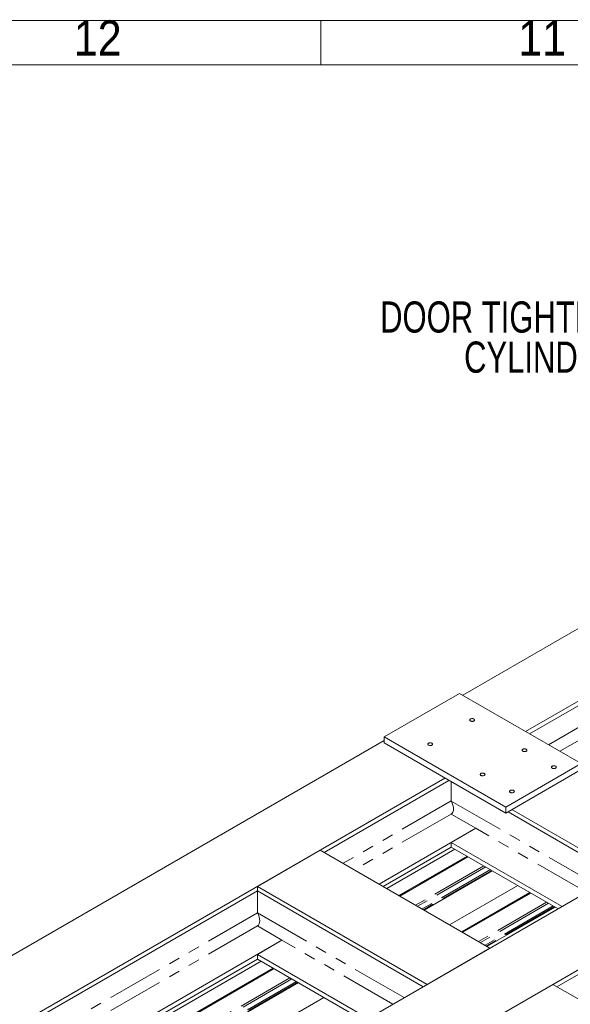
# Model space of a CAD drawing. Header units: millimetres. Extents: x 450 to 25135, y 150 to 17673.
# Tile 246 of 256: x 7249 to 9107, y 14351 to 17673. Entities that reach past the tile are written whole.
import ezdxf

# ---------------------------------------------------------------- set-up
doc = ezdxf.new("R2010")
doc.units = ezdxf.units.MM
doc.linetypes.add('SLD-Centrada-doble', pattern=[12.7, 6.35, -1.27, 1.27, -1.27, 1.27, -1.27])
doc.linetypes.add('SLD-Continua', pattern=[0])
doc.layers.add('COTAS', color=1, linetype='SLD-Continua')
doc.layers.add('OCULTA', color=8, linetype='SLD-Continua')
doc.styles.add('SLDTEXTSTYLE3', font='GOTHIC.TTF', dxfattribs={"width": 0.913})
doc.styles.add('SLDTEXTSTYLE6', font='ARIALN.TTF', dxfattribs={"width": 0.87})

# ---------------------------------------------------------------- blocks, each defined once
blk = doc.blocks.new('SW_NOTE_0_1')
at = {"layer": 'COTAS', "color": 0, "ltscale": 30, "char_height": 105, "attachment_point": 3, "style": 'SLDTEXTSTYLE6'}
for s, insert in [('DOOR TIGHTEN', (-37.7, 123.5)), ('CYLINDER', (-27.6, -11.8))]:
    blk.add_mtext(s, dxfattribs=dict(at, insert=insert))

msp = doc.modelspace()

# ---------------------------------------------------------------- linework, layer by layer
at = {"color": 7, "linetype": 'SLD-Continua', "lineweight": 18, "ltscale": 30}
for p, q in [((450, 17670), (25080, 17670)), ((8265, 17520), (8265, 17670)), ((600, 17520), (24930, 17520))]:
    msp.add_line(p, q, dxfattribs=at)
at = {"layer": 'OCULTA', "linetype": 'SLD-Continua', "lineweight": 18, "ltscale": 30}
for p, q in [((9297.7, 15713.3), (8744.4, 15393.9)), ((9297.7, 15713.3), (8744.4, 15393.9)), ((9297.7, 15713.3), (8744.4, 15393.9)), ((9297.7, 15713.3), (8744.4, 15393.9)), ((9502.8, 15586.7), (8956.6, 15271.4)), ((9502.8, 15586.7), (8956.6, 15271.4)), ((9502.8, 15586.7), (8956.6, 15271.4)), ((9502.8, 15586.7), (8956.6, 15271.4)), ((9516.2, 15579), (8970, 15263.7)), ((9516.2, 15579), (8970, 15263.7)), ((9516.2, 15579), (8970, 15263.7)), ((9516.2, 15579), (8970, 15263.7)), ((8733.8, 15400), (8479.3, 15253)), ((8733.8, 15400), (8479.3, 15253)), ((8733.8, 15400), (8479.3, 15253)), ((8733.8, 15400), (8479.3, 15253)), ((9143.9, 15163.2), (8733.8, 15400)), ((9143.9, 15163.2), (8733.8, 15400)), ((9143.9, 15163.2), (8733.8, 15400)), ((9143.9, 15163.2), (8733.8, 15400)), ((8479.3, 15253), (8889.4, 15016.3)), ((8479.3, 15253), (8479.3, 15232.6)), ((8479.3, 15253), (8479.3, 15232.6)), ((8479.3, 15253), (8889.4, 15016.3)), ((8479.3, 15253), (8479.3, 15232.6)), ((8479.3, 15253), (8889.4, 15016.3)), ((8479.3, 15253), (8479.3, 15232.6)), ((8479.3, 15253), (8889.4, 15016.3)), ((8479.3, 15240.8), (6446.3, 14067.2)), ((8479.3, 15240.8), (6446.3, 14067.2)), ((8479.3, 15240.8), (6446.3, 14067.2)), ((8479.3, 15240.8), (6446.3, 14067.2)), ((8479.3, 15232.6), (8889.4, 14995.9)), ((8479.3, 15232.6), (8889.4, 14995.9)), ((8479.3, 15232.6), (8889.4, 14995.9)), ((8479.3, 15232.6), (8889.4, 14995.9)), ((8889.4, 15016.3), (9143.9, 15163.2)), ((8889.4, 15016.3), (9143.9, 15163.2)), ((8889.4, 15016.3), (9143.9, 15163.2)), ((8889.4, 15016.3), (9143.9, 15163.2)), ((8684.3, 15114.3), (6658.5, 13944.8)), ((8684.3, 15114.3), (6658.5, 13944.8)), ((8684.3, 15114.3), (6658.5, 13944.8)), ((8684.3, 15114.3), (6658.5, 13944.8)), ((8889.4, 14995.9), (9143.9, 15142.8)), ((8889.4, 14995.9), (9143.9, 15142.8)), ((8889.4, 14995.9), (9143.9, 15142.8)), ((8889.4, 14995.9), (9143.9, 15142.8)), ((8697.8, 15106.5), (8277, 14863.6)), ((8697.8, 15106.5), (8277, 14863.6)), ((8697.8, 15106.5), (8277, 14863.6)), ((8697.8, 15106.5), (8277, 14863.6)), ((8705.5, 15037.1), (8705.5, 15102)), ((8705.5, 15037.1), (8705.5, 15102)), ((8705.5, 15037.1), (8705.5, 15102)), ((8705.5, 15037.1), (8705.5, 15102)), ((8889.4, 15016.3), (8889.4, 14995.9)), ((8889.4, 15016.3), (8889.4, 14995.9)), ((8889.4, 15016.3), (8889.4, 14995.9)), ((8889.4, 15016.3), (8889.4, 14995.9)), ((8705.5, 14993), (8788.6, 14945)), ((8705.5, 14993), (8788.6, 14945)), ((8705.5, 14993), (8788.6, 14945)), ((8705.5, 14993), (8788.6, 14945)), ((9264.9, 14788.1), (8897.2, 15000.4)), ((9264.9, 14788.1), (8897.2, 15000.4)), ((9264.9, 14788.1), (8897.2, 15000.4)), ((9264.9, 14788.1), (8897.2, 15000.4)), ((9278.3, 14795.9), (8910.6, 15008.1)), ((9278.3, 14795.9), (8910.6, 15008.1)), ((9278.3, 14795.9), (8910.6, 15008.1)), ((9278.3, 14795.9), (8910.6, 15008.1)), ((8788.6, 14945), (8462.3, 14756.6)), ((8788.6, 14945), (8462.3, 14756.6)), ((8788.6, 14945), (8462.3, 14756.6)), ((8788.6, 14945), (8462.3, 14756.6)), ((8788.6, 14945), (8705.5, 14897.1)), ((8788.6, 14945), (8705.5, 14897.1)), ((8788.6, 14945), (8705.5, 14897.1)), ((8788.6, 14945), (8705.5, 14897.1)), ((8705.5, 14881.5), (8475.8, 14748.9)), ((8705.5, 14881.5), (8475.8, 14748.9)), ((8705.5, 14881.5), (8475.8, 14748.9)), ((8705.5, 14881.5), (8475.8, 14748.9)), ((9079.6, 14681.1), (8705.5, 14897.1)), ((8705.5, 14881.5), (8705.5, 14897.1)), ((9079.6, 14681.1), (8705.5, 14897.1)), ((8705.5, 14881.5), (8705.5, 14897.1)), ((9079.6, 14681.1), (8705.5, 14897.1)), ((8705.5, 14881.5), (8705.5, 14897.1)), ((9079.6, 14681.1), (8705.5, 14897.1)), ((8705.5, 14881.5), (8705.5, 14897.1)), ((9066.1, 14673.4), (8705.5, 14881.5)), ((9066.1, 14673.4), (8705.5, 14881.5)), ((9066.1, 14673.4), (8705.5, 14881.5)), ((9066.1, 14673.4), (8705.5, 14881.5)), ((8263.6, 14871.4), (8051.5, 14748.9)), ((8263.6, 14871.4), (8051.5, 14748.9)), ((8263.6, 14871.4), (8051.5, 14748.9)), ((8263.6, 14871.4), (8051.5, 14748.9)), ((8836.3, 14540.7), (8263.6, 14871.4)), ((8836.3, 14540.7), (8263.6, 14871.4)), ((8836.3, 14540.7), (8263.6, 14871.4)), ((8836.3, 14540.7), (8263.6, 14871.4)), ((8717.9, 14874.4), (8488.1, 14741.7)), ((8717.9, 14874.4), (8488.1, 14741.7)), ((8717.9, 14874.4), (8488.1, 14741.7)), ((8717.9, 14874.4), (8488.1, 14741.7)), ((8758.9, 14850.7), (8529.1, 14718.1)), ((8758.9, 14850.7), (8529.1, 14718.1)), ((8758.9, 14850.7), (8529.1, 14718.1)), ((8758.9, 14850.7), (8529.1, 14718.1)), ((8532.1, 14716.3), (8761.9, 14849)), ((8532.1, 14716.3), (8761.9, 14849)), ((8532.1, 14716.3), (8761.9, 14849)), ((8532.1, 14716.3), (8761.9, 14849)), ((9826.3, 14851.8), (9061.9, 14410.5)), ((9826.3, 14851.8), (9061.9, 14410.5)), ((9826.3, 14851.8), (9061.9, 14410.5)), ((9826.3, 14851.8), (9061.9, 14410.5)), ((9296, 14806.1), (7192.3, 13591.7)), ((9296, 14806.1), (7192.3, 13591.7)), ((9296, 14806.1), (7192.3, 13591.7)), ((9296, 14806.1), (7192.3, 13591.7)), ((8843.8, 14801.7), (8614, 14669.1)), ((8843.8, 14801.7), (8614, 14669.1)), ((8843.8, 14801.7), (8614, 14669.1)), ((8843.8, 14801.7), (8614, 14669.1)), ((8624.2, 14418.3), (8051.5, 14748.9)), ((8051.5, 14733.4), (8051.5, 14748.9)), ((8624.2, 14418.3), (8051.5, 14748.9)), ((8051.5, 14733.4), (8051.5, 14748.9)), ((8051.5, 14733.4), (8051.5, 14748.9)), ((8624.2, 14418.3), (8051.5, 14748.9)), ((8051.5, 14733.4), (8051.5, 14748.9)), ((8624.2, 14418.3), (8051.5, 14748.9)), ((8930, 14751.9), (8700.3, 14619.3)), ((8930, 14751.9), (8700.3, 14619.3)), ((8930, 14751.9), (8700.3, 14619.3)), ((8930, 14751.9), (8700.3, 14619.3)), ((8051.5, 14733.4), (7287.1, 14292.1)), ((8051.5, 14733.4), (7287.1, 14292.1)), ((8051.5, 14733.4), (7287.1, 14292.1)), ((8051.5, 14733.4), (7287.1, 14292.1)), ((8610.8, 14410.5), (8051.5, 14733.4)), ((8051.5, 14659.5), (8051.5, 14733.4)), ((8610.8, 14410.5), (8051.5, 14733.4)), ((8051.5, 14659.5), (8051.5, 14733.4)), ((8610.8, 14410.5), (8051.5, 14733.4)), ((8051.5, 14659.5), (8051.5, 14733.4)), ((8610.8, 14410.5), (8051.5, 14733.4)), ((8051.5, 14659.5), (8051.5, 14733.4)), ((8971, 14728.3), (8741.3, 14595.6)), ((8971, 14728.3), (8741.3, 14595.6)), ((8971, 14728.3), (8741.3, 14595.6)), ((8971, 14728.3), (8741.3, 14595.6)), ((8744.3, 14593.9), (8974, 14726.5)), ((8744.3, 14593.9), (8974, 14726.5)), ((8744.3, 14593.9), (8974, 14726.5)), ((8744.3, 14593.9), (8974, 14726.5)), ((9508.1, 14683.6), (7393.8, 13463.1)), ((9508.1, 14683.6), (7393.8, 13463.1)), ((9508.1, 14683.6), (7393.8, 13463.1)), ((9508.1, 14683.6), (7393.8, 13463.1)), ((9055.9, 14679.3), (8826.1, 14546.6)), ((9055.9, 14679.3), (8826.1, 14546.6)), ((9055.9, 14679.3), (8826.1, 14546.6)), ((9055.9, 14679.3), (8826.1, 14546.6)), ((8051.5, 14615.4), (8134.5, 14567.4)), ((8051.5, 14615.4), (8134.5, 14567.4)), ((8051.5, 14615.4), (8134.5, 14567.4)), ((8051.5, 14615.4), (8134.5, 14567.4)), ((8134.5, 14567.4), (7472.4, 14185.2)), ((8134.5, 14567.4), (7472.4, 14185.2)), ((8134.5, 14567.4), (7472.4, 14185.2)), ((8134.5, 14567.4), (7472.4, 14185.2)), ((8134.5, 14567.4), (8051.5, 14519.5)), ((8134.5, 14567.4), (8051.5, 14519.5)), ((8134.5, 14567.4), (8051.5, 14519.5)), ((8134.5, 14567.4), (8051.5, 14519.5)), ((8051.5, 14503.9), (8051.5, 14519.5)), ((8425.5, 14303.5), (8051.5, 14519.5)), ((8051.5, 14503.9), (8051.5, 14519.5)), ((8425.5, 14303.5), (8051.5, 14519.5)), ((8051.5, 14503.9), (8051.5, 14519.5)), ((8425.5, 14303.5), (8051.5, 14519.5)), ((8051.5, 14503.9), (8051.5, 14519.5)), ((8425.5, 14303.5), (8051.5, 14519.5)), ((8836.3, 14540.7), (8624.2, 14418.3)), ((8836.3, 14540.7), (8624.2, 14418.3)), ((8836.3, 14540.7), (8624.2, 14418.3)), ((8836.3, 14540.7), (8624.2, 14418.3)), ((8051.5, 14503.9), (7485.8, 14177.4)), ((8051.5, 14503.9), (7485.8, 14177.4)), ((8051.5, 14503.9), (7485.8, 14177.4)), ((8051.5, 14503.9), (7485.8, 14177.4)), ((8063.8, 14496.8), (7498.2, 14170.3)), ((8063.8, 14496.8), (7498.2, 14170.3)), ((8063.8, 14496.8), (7498.2, 14170.3)), ((8063.8, 14496.8), (7498.2, 14170.3)), ((8412, 14295.8), (8051.5, 14503.9)), ((8412, 14295.8), (8051.5, 14503.9)), ((8412, 14295.8), (8051.5, 14503.9)), ((8412, 14295.8), (8051.5, 14503.9)), ((8104.8, 14473.1), (7539.2, 14146.6)), ((8104.8, 14473.1), (7539.2, 14146.6)), ((8104.8, 14473.1), (7539.2, 14146.6)), ((8104.8, 14473.1), (7539.2, 14146.6)), ((7542.2, 14144.9), (8107.8, 14471.4)), ((7542.2, 14144.9), (8107.8, 14471.4)), ((7542.2, 14144.9), (8107.8, 14471.4)), ((7542.2, 14144.9), (8107.8, 14471.4)), ((8189.7, 14424.1), (7624.1, 14097.6)), ((8189.7, 14424.1), (7624.1, 14097.6)), ((8189.7, 14424.1), (7624.1, 14097.6)), ((8189.7, 14424.1), (7624.1, 14097.6)), ((9048.5, 14418.3), (8836.3, 14295.8)), ((9048.5, 14418.3), (8836.3, 14295.8)), ((9048.5, 14418.3), (8836.3, 14295.8)), ((9048.5, 14418.3), (8836.3, 14295.8)), ((9433.9, 14195.8), (9048.5, 14418.3)), ((9433.9, 14195.8), (9048.5, 14418.3)), ((9433.9, 14195.8), (9048.5, 14418.3)), ((9433.9, 14195.8), (9048.5, 14418.3)), ((8276, 14374.3), (7710.3, 14047.8)), ((8276, 14374.3), (7710.3, 14047.8)), ((8276, 14374.3), (7710.3, 14047.8)), ((8276, 14374.3), (7710.3, 14047.8))]:
    msp.add_line(p, q, dxfattribs=at)
at = {"layer": 'OCULTA', "linetype": 'SLD-Centrada-doble', "lineweight": 18, "ltscale": 30}
for p, q in [((9524, 15509.6), (9034, 15226.7)), ((9524, 15509.6), (9034, 15226.7)), ((9524, 15509.6), (9034, 15226.7)), ((9524, 15509.6), (9034, 15226.7)), ((9524, 15465.5), (9072.2, 15204.7)), ((9524, 15465.5), (9072.2, 15204.7)), ((9524, 15465.5), (9072.2, 15204.7)), ((9524, 15465.5), (9072.2, 15204.7)), ((8705.5, 15037.1), (8341, 14826.7)), ((8705.5, 15037.1), (8341, 14826.7)), ((8705.5, 15037.1), (8341, 14826.7)), ((8705.5, 15037.1), (8341, 14826.7)), ((9200.8, 14751.1), (8705.5, 15037.1)), ((9200.8, 14751.1), (8705.5, 15037.1)), ((9200.8, 14751.1), (8705.5, 15037.1)), ((9200.8, 14751.1), (8705.5, 15037.1)), ((8705.5, 14993), (8379.2, 14804.6)), ((8705.5, 14993), (8379.2, 14804.6)), ((8705.5, 14993), (8379.2, 14804.6)), ((8705.5, 14993), (8379.2, 14804.6)), ((9162.6, 14729.1), (8788.6, 14945)), ((9162.6, 14729.1), (8788.6, 14945)), ((9162.6, 14729.1), (8788.6, 14945)), ((9162.6, 14729.1), (8788.6, 14945)), ((8761, 14849.5), (8531.2, 14716.9)), ((8761, 14849.5), (8531.2, 14716.9)), ((8761, 14849.5), (8531.2, 14716.9)), ((8761, 14849.5), (8531.2, 14716.9)), ((8815.3, 14818.2), (8585.5, 14685.5)), ((8815.3, 14818.2), (8585.5, 14685.5)), ((8815.3, 14818.2), (8585.5, 14685.5)), ((8815.3, 14818.2), (8585.5, 14685.5)), ((8822, 14814.3), (8592.2, 14681.7)), ((8822, 14814.3), (8592.2, 14681.7)), ((8822, 14814.3), (8592.2, 14681.7)), ((8822, 14814.3), (8592.2, 14681.7)), ((8837.6, 14805.3), (8607.9, 14672.6)), ((8837.6, 14805.3), (8607.9, 14672.6)), ((8837.6, 14805.3), (8607.9, 14672.6)), ((8837.6, 14805.3), (8607.9, 14672.6)), ((8841.7, 14802.9), (8611.9, 14670.3)), ((8841.7, 14802.9), (8611.9, 14670.3)), ((8841.7, 14802.9), (8611.9, 14670.3)), ((8841.7, 14802.9), (8611.9, 14670.3)), ((8973.1, 14727.1), (8743.4, 14594.4)), ((8973.1, 14727.1), (8743.4, 14594.4)), ((8973.1, 14727.1), (8743.4, 14594.4)), ((8973.1, 14727.1), (8743.4, 14594.4)), ((9027.5, 14695.7), (8797.7, 14563)), ((9027.5, 14695.7), (8797.7, 14563)), ((9027.5, 14695.7), (8797.7, 14563)), ((9027.5, 14695.7), (8797.7, 14563)), ((9034.1, 14691.8), (8804.4, 14559.2)), ((9034.1, 14691.8), (8804.4, 14559.2)), ((9034.1, 14691.8), (8804.4, 14559.2)), ((9034.1, 14691.8), (8804.4, 14559.2)), ((9049.8, 14682.8), (8820, 14550.2)), ((9049.8, 14682.8), (8820, 14550.2)), ((9049.8, 14682.8), (8820, 14550.2)), ((9049.8, 14682.8), (8820, 14550.2)), ((8051.5, 14659.5), (7351.1, 14255.2)), ((8051.5, 14659.5), (7351.1, 14255.2)), ((8051.5, 14659.5), (7351.1, 14255.2)), ((8051.5, 14659.5), (7351.1, 14255.2)), ((8546.8, 14373.6), (8051.5, 14659.5)), ((8546.8, 14373.6), (8051.5, 14659.5)), ((8546.8, 14373.6), (8051.5, 14659.5)), ((8546.8, 14373.6), (8051.5, 14659.5)), ((9053.8, 14680.5), (8824.1, 14547.8)), ((9053.8, 14680.5), (8824.1, 14547.8)), ((9053.8, 14680.5), (8824.1, 14547.8)), ((9053.8, 14680.5), (8824.1, 14547.8)), ((8051.5, 14615.4), (7389.3, 14233.1)), ((8051.5, 14615.4), (7389.3, 14233.1)), ((8051.5, 14615.4), (7389.3, 14233.1)), ((8051.5, 14615.4), (7389.3, 14233.1)), ((8508.6, 14351.5), (8134.5, 14567.4)), ((8508.6, 14351.5), (8134.5, 14567.4)), ((8508.6, 14351.5), (8134.5, 14567.4)), ((8508.6, 14351.5), (8134.5, 14567.4)), ((8106.9, 14471.9), (7541.3, 14145.4)), ((8106.9, 14471.9), (7541.3, 14145.4)), ((8106.9, 14471.9), (7541.3, 14145.4)), ((8106.9, 14471.9), (7541.3, 14145.4)), ((8161.2, 14440.6), (7595.6, 14114)), ((8161.2, 14440.6), (7595.6, 14114)), ((8161.2, 14440.6), (7595.6, 14114)), ((8161.2, 14440.6), (7595.6, 14114)), ((8167.9, 14436.7), (7602.3, 14110.2)), ((8167.9, 14436.7), (7602.3, 14110.2)), ((8167.9, 14436.7), (7602.3, 14110.2)), ((8167.9, 14436.7), (7602.3, 14110.2)), ((8183.6, 14427.7), (7617.9, 14101.1)), ((8183.6, 14427.7), (7617.9, 14101.1)), ((8183.6, 14427.7), (7617.9, 14101.1)), ((8183.6, 14427.7), (7617.9, 14101.1)), ((8187.6, 14425.3), (7622, 14098.8)), ((8187.6, 14425.3), (7622, 14098.8)), ((8187.6, 14425.3), (7622, 14098.8)), ((8187.6, 14425.3), (7622, 14098.8))]:
    msp.add_line(p, q, dxfattribs=at)
at = {"layer": 'OCULTA', "linetype": 'SLD-Continua', "lineweight": 18, "ltscale": 30, "flags": 128}
for points in [[(8770.6, 15306.9), (8771.9, 15306.3), (8773.5, 15305.9), (8775.2, 15305.6), (8776.9, 15305.6), (8778.6, 15305.8), (8780.2, 15306.2), (8781.6, 15306.8), (8782.7, 15307.5), (8783.6, 15308.4), (8784.1, 15309.3), (8784.2, 15310.3), (8784, 15311.3), (8783.4, 15312.2), (8782.5, 15313.1), (8781.3, 15313.8), (8779.8, 15314.3), (8778.2, 15314.7), (8776.5, 15314.8), (8774.7, 15314.7), (8773.1, 15314.4), (8771.6, 15313.9), (8770.3, 15313.3), (8769.3, 15312.5), (8768.6, 15311.6), (8768.3, 15310.6), (8768.3, 15309.6), (8768.7, 15308.6), (8769.5, 15307.7), (8770.6, 15306.9)], [(8770.6, 15306.9), (8771.9, 15306.3), (8773.5, 15305.9), (8775.2, 15305.6), (8776.9, 15305.6), (8778.6, 15305.8), (8780.2, 15306.2), (8781.6, 15306.8), (8782.7, 15307.5), (8783.6, 15308.4), (8784.1, 15309.3), (8784.2, 15310.3), (8784, 15311.3), (8783.4, 15312.2), (8782.5, 15313.1), (8781.3, 15313.8), (8779.8, 15314.3), (8778.2, 15314.7), (8776.5, 15314.8), (8774.7, 15314.7), (8773.1, 15314.4), (8771.6, 15313.9), (8770.3, 15313.3), (8769.3, 15312.5), (8768.6, 15311.6), (8768.3, 15310.6), (8768.3, 15309.6), (8768.7, 15308.6), (8769.5, 15307.7), (8770.6, 15306.9)], [(8770.6, 15306.9), (8771.9, 15306.3), (8773.5, 15305.9), (8775.2, 15305.6), (8776.9, 15305.6), (8778.6, 15305.8), (8780.2, 15306.2), (8781.6, 15306.8), (8782.7, 15307.5), (8783.6, 15308.4), (8784.1, 15309.3), (8784.2, 15310.3), (8784, 15311.3), (8783.4, 15312.2), (8782.5, 15313.1), (8781.3, 15313.8), (8779.8, 15314.3), (8778.2, 15314.7), (8776.5, 15314.8), (8774.7, 15314.7), (8773.1, 15314.4), (8771.6, 15313.9), (8770.3, 15313.3), (8769.3, 15312.5), (8768.6, 15311.6), (8768.3, 15310.6), (8768.3, 15309.6), (8768.7, 15308.6), (8769.5, 15307.7), (8770.6, 15306.9)], [(8770.6, 15306.9), (8771.9, 15306.3), (8773.5, 15305.9), (8775.2, 15305.6), (8776.9, 15305.6), (8778.6, 15305.8), (8780.2, 15306.2), (8781.6, 15306.8), (8782.7, 15307.5), (8783.6, 15308.4), (8784.1, 15309.3), (8784.2, 15310.3), (8784, 15311.3), (8783.4, 15312.2), (8782.5, 15313.1), (8781.3, 15313.8), (8779.8, 15314.3), (8778.2, 15314.7), (8776.5, 15314.8), (8774.7, 15314.7), (8773.1, 15314.4), (8771.6, 15313.9), (8770.3, 15313.3), (8769.3, 15312.5), (8768.6, 15311.6), (8768.3, 15310.6), (8768.3, 15309.6), (8768.7, 15308.6), (8769.5, 15307.7), (8770.6, 15306.9)], [(8629.2, 15225.3), (8630.5, 15224.7), (8632.1, 15224.2), (8633.7, 15224), (8635.5, 15224), (8637.2, 15224.1), (8638.8, 15224.5), (8640.2, 15225.1), (8641.3, 15225.9), (8642.2, 15226.7), (8642.7, 15227.7), (8642.8, 15228.7), (8642.6, 15229.7), (8642, 15230.6), (8641.1, 15231.4), (8639.8, 15232.2), (8638.4, 15232.7), (8636.8, 15233), (8635, 15233.2), (8633.3, 15233.1), (8631.7, 15232.8), (8630.2, 15232.3), (8628.9, 15231.6), (8627.9, 15230.8), (8627.2, 15229.9), (8626.8, 15228.9), (8626.9, 15227.9), (8627.3, 15227), (8628.1, 15226.1), (8629.2, 15225.3)], [(8629.2, 15225.3), (8630.5, 15224.7), (8632.1, 15224.2), (8633.7, 15224), (8635.5, 15224), (8637.2, 15224.1), (8638.8, 15224.5), (8640.2, 15225.1), (8641.3, 15225.9), (8642.2, 15226.7), (8642.7, 15227.7), (8642.8, 15228.7), (8642.6, 15229.7), (8642, 15230.6), (8641.1, 15231.4), (8639.8, 15232.2), (8638.4, 15232.7), (8636.8, 15233), (8635, 15233.2), (8633.3, 15233.1), (8631.7, 15232.8), (8630.2, 15232.3), (8628.9, 15231.6), (8627.9, 15230.8), (8627.2, 15229.9), (8626.8, 15228.9), (8626.9, 15227.9), (8627.3, 15227), (8628.1, 15226.1), (8629.2, 15225.3)], [(8629.2, 15225.3), (8630.5, 15224.7), (8632.1, 15224.2), (8633.7, 15224), (8635.5, 15224), (8637.2, 15224.1), (8638.8, 15224.5), (8640.2, 15225.1), (8641.3, 15225.9), (8642.2, 15226.7), (8642.7, 15227.7), (8642.8, 15228.7), (8642.6, 15229.7), (8642, 15230.6), (8641.1, 15231.4), (8639.8, 15232.2), (8638.4, 15232.7), (8636.8, 15233), (8635, 15233.2), (8633.3, 15233.1), (8631.7, 15232.8), (8630.2, 15232.3), (8628.9, 15231.6), (8627.9, 15230.8), (8627.2, 15229.9), (8626.8, 15228.9), (8626.9, 15227.9), (8627.3, 15227), (8628.1, 15226.1), (8629.2, 15225.3)], [(8629.2, 15225.3), (8630.5, 15224.7), (8632.1, 15224.2), (8633.7, 15224), (8635.5, 15224), (8637.2, 15224.1), (8638.8, 15224.5), (8640.2, 15225.1), (8641.3, 15225.9), (8642.2, 15226.7), (8642.7, 15227.7), (8642.8, 15228.7), (8642.6, 15229.7), (8642, 15230.6), (8641.1, 15231.4), (8639.8, 15232.2), (8638.4, 15232.7), (8636.8, 15233), (8635, 15233.2), (8633.3, 15233.1), (8631.7, 15232.8), (8630.2, 15232.3), (8628.9, 15231.6), (8627.9, 15230.8), (8627.2, 15229.9), (8626.8, 15228.9), (8626.9, 15227.9), (8627.3, 15227), (8628.1, 15226.1), (8629.2, 15225.3)], [(8947.4, 15204.9), (8948.7, 15204.3), (8950.3, 15203.8), (8951.9, 15203.6), (8953.7, 15203.5), (8955.4, 15203.7), (8957, 15204.1), (8958.4, 15204.7), (8959.5, 15205.4), (8960.4, 15206.3), (8960.9, 15207.3), (8961, 15208.3), (8960.8, 15209.3), (8960.2, 15210.2), (8959.3, 15211), (8958, 15211.7), (8956.6, 15212.3), (8954.9, 15212.6), (8953.2, 15212.8), (8951.5, 15212.7), (8949.9, 15212.4), (8948.4, 15211.9), (8947.1, 15211.2), (8946.1, 15210.4), (8945.4, 15209.5), (8945, 15208.5), (8945.1, 15207.5), (8945.5, 15206.6), (8946.3, 15205.7), (8947.4, 15204.9)], [(8947.4, 15204.9), (8948.7, 15204.3), (8950.3, 15203.8), (8951.9, 15203.6), (8953.7, 15203.5), (8955.4, 15203.7), (8957, 15204.1), (8958.4, 15204.7), (8959.5, 15205.4), (8960.4, 15206.3), (8960.9, 15207.3), (8961, 15208.3), (8960.8, 15209.3), (8960.2, 15210.2), (8959.3, 15211), (8958, 15211.7), (8956.6, 15212.3), (8954.9, 15212.6), (8953.2, 15212.8), (8951.5, 15212.7), (8949.9, 15212.4), (8948.4, 15211.9), (8947.1, 15211.2), (8946.1, 15210.4), (8945.4, 15209.5), (8945, 15208.5), (8945.1, 15207.5), (8945.5, 15206.6), (8946.3, 15205.7), (8947.4, 15204.9)], [(8947.4, 15204.9), (8948.7, 15204.3), (8950.3, 15203.8), (8951.9, 15203.6), (8953.7, 15203.5), (8955.4, 15203.7), (8957, 15204.1), (8958.4, 15204.7), (8959.5, 15205.4), (8960.4, 15206.3), (8960.9, 15207.3), (8961, 15208.3), (8960.8, 15209.3), (8960.2, 15210.2), (8959.3, 15211), (8958, 15211.7), (8956.6, 15212.3), (8954.9, 15212.6), (8953.2, 15212.8), (8951.5, 15212.7), (8949.9, 15212.4), (8948.4, 15211.9), (8947.1, 15211.2), (8946.1, 15210.4), (8945.4, 15209.5), (8945, 15208.5), (8945.1, 15207.5), (8945.5, 15206.6), (8946.3, 15205.7), (8947.4, 15204.9)], [(8947.4, 15204.9), (8948.7, 15204.3), (8950.3, 15203.8), (8951.9, 15203.6), (8953.7, 15203.5), (8955.4, 15203.7), (8957, 15204.1), (8958.4, 15204.7), (8959.5, 15205.4), (8960.4, 15206.3), (8960.9, 15207.3), (8961, 15208.3), (8960.8, 15209.3), (8960.2, 15210.2), (8959.3, 15211), (8958, 15211.7), (8956.6, 15212.3), (8954.9, 15212.6), (8953.2, 15212.8), (8951.5, 15212.7), (8949.9, 15212.4), (8948.4, 15211.9), (8947.1, 15211.2), (8946.1, 15210.4), (8945.4, 15209.5), (8945, 15208.5), (8945.1, 15207.5), (8945.5, 15206.6), (8946.3, 15205.7), (8947.4, 15204.9)], [(9046.4, 15147.7), (9047.7, 15147.1), (9049.3, 15146.7), (9050.9, 15146.4), (9052.7, 15146.4), (9054.4, 15146.6), (9056, 15147), (9057.4, 15147.6), (9058.5, 15148.3), (9059.4, 15149.2), (9059.9, 15150.1), (9060, 15151.1), (9059.8, 15152.1), (9059.2, 15153), (9058.2, 15153.9), (9057, 15154.6), (9055.6, 15155.1), (9053.9, 15155.5), (9052.2, 15155.6), (9050.5, 15155.5), (9048.9, 15155.2), (9047.3, 15154.7), (9046.1, 15154.1), (9045, 15153.3), (9044.4, 15152.4), (9044, 15151.4), (9044.1, 15150.4), (9044.5, 15149.4), (9045.3, 15148.5), (9046.4, 15147.7)], [(9046.4, 15147.7), (9047.7, 15147.1), (9049.3, 15146.7), (9050.9, 15146.4), (9052.7, 15146.4), (9054.4, 15146.6), (9056, 15147), (9057.4, 15147.6), (9058.5, 15148.3), (9059.4, 15149.2), (9059.9, 15150.1), (9060, 15151.1), (9059.8, 15152.1), (9059.2, 15153), (9058.2, 15153.9), (9057, 15154.6), (9055.6, 15155.1), (9053.9, 15155.5), (9052.2, 15155.6), (9050.5, 15155.5), (9048.9, 15155.2), (9047.3, 15154.7), (9046.1, 15154.1), (9045, 15153.3), (9044.4, 15152.4), (9044, 15151.4), (9044.1, 15150.4), (9044.5, 15149.4), (9045.3, 15148.5), (9046.4, 15147.7)], [(9046.4, 15147.7), (9047.7, 15147.1), (9049.3, 15146.7), (9050.9, 15146.4), (9052.7, 15146.4), (9054.4, 15146.6), (9056, 15147), (9057.4, 15147.6), (9058.5, 15148.3), (9059.4, 15149.2), (9059.9, 15150.1), (9060, 15151.1), (9059.8, 15152.1), (9059.2, 15153), (9058.2, 15153.9), (9057, 15154.6), (9055.6, 15155.1), (9053.9, 15155.5), (9052.2, 15155.6), (9050.5, 15155.5), (9048.9, 15155.2), (9047.3, 15154.7), (9046.1, 15154.1), (9045, 15153.3), (9044.4, 15152.4), (9044, 15151.4), (9044.1, 15150.4), (9044.5, 15149.4), (9045.3, 15148.5), (9046.4, 15147.7)], [(9046.4, 15147.7), (9047.7, 15147.1), (9049.3, 15146.7), (9050.9, 15146.4), (9052.7, 15146.4), (9054.4, 15146.6), (9056, 15147), (9057.4, 15147.6), (9058.5, 15148.3), (9059.4, 15149.2), (9059.9, 15150.1), (9060, 15151.1), (9059.8, 15152.1), (9059.2, 15153), (9058.2, 15153.9), (9057, 15154.6), (9055.6, 15155.1), (9053.9, 15155.5), (9052.2, 15155.6), (9050.5, 15155.5), (9048.9, 15155.2), (9047.3, 15154.7), (9046.1, 15154.1), (9045, 15153.3), (9044.4, 15152.4), (9044, 15151.4), (9044.1, 15150.4), (9044.5, 15149.4), (9045.3, 15148.5), (9046.4, 15147.7)], [(8805.9, 15123.2), (8807.3, 15122.6), (8808.8, 15122.2), (8810.5, 15121.9), (8812.2, 15121.9), (8813.9, 15122.1), (8815.5, 15122.5), (8816.9, 15123.1), (8818.1, 15123.8), (8818.9, 15124.7), (8819.5, 15125.6), (8819.6, 15126.6), (8819.4, 15127.6), (8818.8, 15128.6), (8817.8, 15129.4), (8816.6, 15130.1), (8815.2, 15130.6), (8813.5, 15131), (8811.8, 15131.1), (8810.1, 15131), (8808.4, 15130.7), (8806.9, 15130.3), (8805.6, 15129.6), (8804.6, 15128.8), (8803.9, 15127.9), (8803.6, 15126.9), (8803.7, 15125.9), (8804.1, 15124.9), (8804.9, 15124), (8805.9, 15123.2)], [(8805.9, 15123.2), (8807.3, 15122.6), (8808.8, 15122.2), (8810.5, 15121.9), (8812.2, 15121.9), (8813.9, 15122.1), (8815.5, 15122.5), (8816.9, 15123.1), (8818.1, 15123.8), (8818.9, 15124.7), (8819.5, 15125.6), (8819.6, 15126.6), (8819.4, 15127.6), (8818.8, 15128.6), (8817.8, 15129.4), (8816.6, 15130.1), (8815.2, 15130.6), (8813.5, 15131), (8811.8, 15131.1), (8810.1, 15131), (8808.4, 15130.7), (8806.9, 15130.3), (8805.6, 15129.6), (8804.6, 15128.8), (8803.9, 15127.9), (8803.6, 15126.9), (8803.7, 15125.9), (8804.1, 15124.9), (8804.9, 15124), (8805.9, 15123.2)], [(8805.9, 15123.2), (8807.3, 15122.6), (8808.8, 15122.2), (8810.5, 15121.9), (8812.2, 15121.9), (8813.9, 15122.1), (8815.5, 15122.5), (8816.9, 15123.1), (8818.1, 15123.8), (8818.9, 15124.7), (8819.5, 15125.6), (8819.6, 15126.6), (8819.4, 15127.6), (8818.8, 15128.6), (8817.8, 15129.4), (8816.6, 15130.1), (8815.2, 15130.6), (8813.5, 15131), (8811.8, 15131.1), (8810.1, 15131), (8808.4, 15130.7), (8806.9, 15130.3), (8805.6, 15129.6), (8804.6, 15128.8), (8803.9, 15127.9), (8803.6, 15126.9), (8803.7, 15125.9), (8804.1, 15124.9), (8804.9, 15124), (8805.9, 15123.2)], [(8805.9, 15123.2), (8807.3, 15122.6), (8808.8, 15122.2), (8810.5, 15121.9), (8812.2, 15121.9), (8813.9, 15122.1), (8815.5, 15122.5), (8816.9, 15123.1), (8818.1, 15123.8), (8818.9, 15124.7), (8819.5, 15125.6), (8819.6, 15126.6), (8819.4, 15127.6), (8818.8, 15128.6), (8817.8, 15129.4), (8816.6, 15130.1), (8815.2, 15130.6), (8813.5, 15131), (8811.8, 15131.1), (8810.1, 15131), (8808.4, 15130.7), (8806.9, 15130.3), (8805.6, 15129.6), (8804.6, 15128.8), (8803.9, 15127.9), (8803.6, 15126.9), (8803.7, 15125.9), (8804.1, 15124.9), (8804.9, 15124), (8805.9, 15123.2)], [(8904.9, 15066.1), (8906.3, 15065.5), (8907.8, 15065), (8909.5, 15064.8), (8911.2, 15064.8), (8912.9, 15064.9), (8914.5, 15065.3), (8915.9, 15065.9), (8917.1, 15066.7), (8917.9, 15067.5), (8918.4, 15068.5), (8918.6, 15069.5), (8918.4, 15070.5), (8917.8, 15071.4), (8916.8, 15072.2), (8915.6, 15073), (8914.1, 15073.5), (8912.5, 15073.8), (8910.8, 15074), (8909.1, 15073.9), (8907.4, 15073.6), (8905.9, 15073.1), (8904.6, 15072.4), (8903.6, 15071.6), (8902.9, 15070.7), (8902.6, 15069.7), (8902.7, 15068.7), (8903.1, 15067.8), (8903.9, 15066.9), (8904.9, 15066.1)], [(8904.9, 15066.1), (8906.3, 15065.5), (8907.8, 15065), (8909.5, 15064.8), (8911.2, 15064.8), (8912.9, 15064.9), (8914.5, 15065.3), (8915.9, 15065.9), (8917.1, 15066.7), (8917.9, 15067.5), (8918.4, 15068.5), (8918.6, 15069.5), (8918.4, 15070.5), (8917.8, 15071.4), (8916.8, 15072.2), (8915.6, 15073), (8914.1, 15073.5), (8912.5, 15073.8), (8910.8, 15074), (8909.1, 15073.9), (8907.4, 15073.6), (8905.9, 15073.1), (8904.6, 15072.4), (8903.6, 15071.6), (8902.9, 15070.7), (8902.6, 15069.7), (8902.7, 15068.7), (8903.1, 15067.8), (8903.9, 15066.9), (8904.9, 15066.1)], [(8904.9, 15066.1), (8906.3, 15065.5), (8907.8, 15065), (8909.5, 15064.8), (8911.2, 15064.8), (8912.9, 15064.9), (8914.5, 15065.3), (8915.9, 15065.9), (8917.1, 15066.7), (8917.9, 15067.5), (8918.4, 15068.5), (8918.6, 15069.5), (8918.4, 15070.5), (8917.8, 15071.4), (8916.8, 15072.2), (8915.6, 15073), (8914.1, 15073.5), (8912.5, 15073.8), (8910.8, 15074), (8909.1, 15073.9), (8907.4, 15073.6), (8905.9, 15073.1), (8904.6, 15072.4), (8903.6, 15071.6), (8902.9, 15070.7), (8902.6, 15069.7), (8902.7, 15068.7), (8903.1, 15067.8), (8903.9, 15066.9), (8904.9, 15066.1)], [(8904.9, 15066.1), (8906.3, 15065.5), (8907.8, 15065), (8909.5, 15064.8), (8911.2, 15064.8), (8912.9, 15064.9), (8914.5, 15065.3), (8915.9, 15065.9), (8917.1, 15066.7), (8917.9, 15067.5), (8918.4, 15068.5), (8918.6, 15069.5), (8918.4, 15070.5), (8917.8, 15071.4), (8916.8, 15072.2), (8915.6, 15073), (8914.1, 15073.5), (8912.5, 15073.8), (8910.8, 15074), (8909.1, 15073.9), (8907.4, 15073.6), (8905.9, 15073.1), (8904.6, 15072.4), (8903.6, 15071.6), (8902.9, 15070.7), (8902.6, 15069.7), (8902.7, 15068.7), (8903.1, 15067.8), (8903.9, 15066.9), (8904.9, 15066.1)]]:
    msp.add_lwpolyline(points, dxfattribs=at)
at = {"layer": 'OCULTA', "linetype": 'SLD-Continua', "lineweight": 18, "ltscale": 900}
for centre in [(8686.4, 15026), (8686.4, 15026), (8686.4, 15026), (8686.4, 15026), (8032.4, 14648.5), (8032.4, 14648.5), (8032.4, 14648.5), (8032.4, 14648.5)]:
    msp.add_ellipse(centre, major_axis=(-19.1, 33.1), ratio=0.577335, start_param=3.141552, end_param=4.712348, dxfattribs=at)

# ---------------------------------------------------------------- block references
at = {"layer": 'COTAS', "ltscale": 30}
msp.add_blockref('SW_NOTE_0_1', (9305.5, 16598.6), dxfattribs=at)

# ---------------------------------------------------------------- texts
at = {"color": 7, "linetype": 'Continuous', "lineweight": 0, "ltscale": 30, "char_height": 119.06, "attachment_point": 2, "style": 'SLDTEXTSTYLE3'}
for s, insert in [('12', (7512.6, 17670.4)), ('11', (9012.6, 17670.4))]:
    msp.add_mtext(s, dxfattribs=dict(at, insert=insert))

doc.saveas('drawing.dxf')
